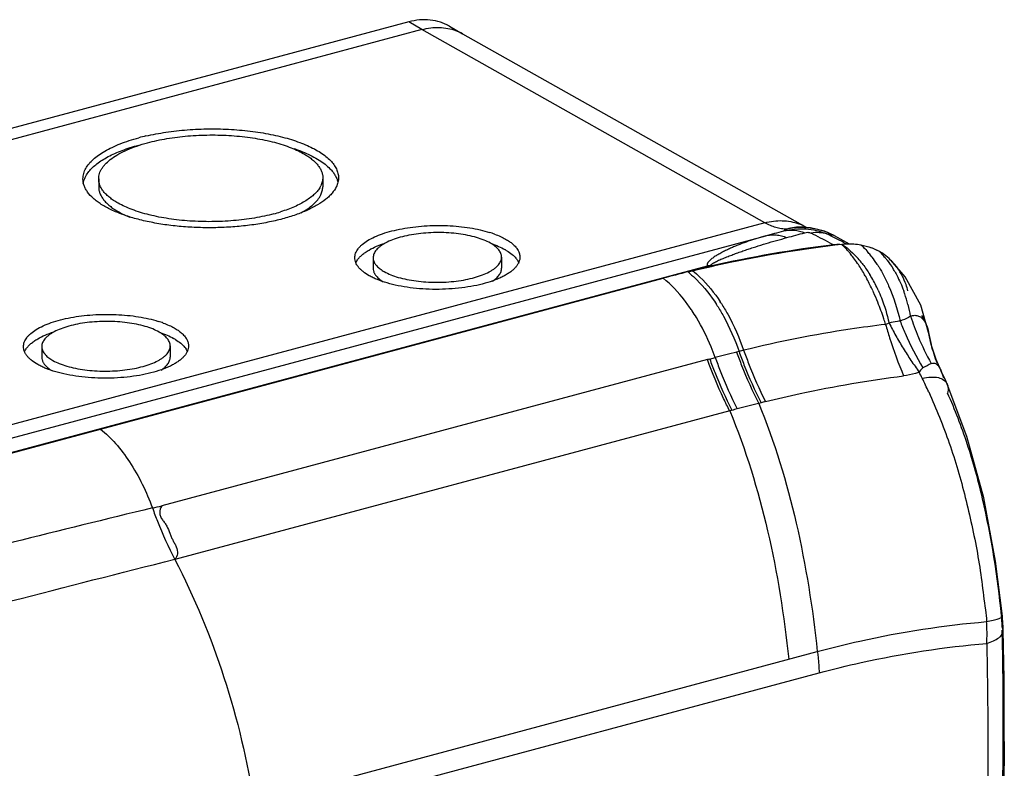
# Model space of a CAD drawing. Header units: millimetres. Extents: x -106 to 325, y 6 to 547.
# Tile 14 of 14: x 200 to 325, y 452 to 547. Entities that reach past the tile are written whole.
import ezdxf

# ---------------------------------------------------------------- set-up
doc = ezdxf.new("R2010")
doc.units = ezdxf.units.MM
doc.header["$LTSCALE"] = 30.734
doc.layers.get('0').update_dxf_attribs({"linetype": 'CONTINUOUS'})

msp = doc.modelspace()

# ---------------------------------------------------------------- linework, layer by layer
at = {"color": 7, "linetype": 'Continuous'}
for p, q in [((249.01, 546.63), (-97.35, 453.78)), ((250.69, 545.66), (249.01, 546.63)), ((254.22, 546.07), (255.86, 545.13)), ((250.69, 545.66), (-95.67, 452.82)), ((294.31, 521.09), (250.69, 545.66)), ((255.86, 545.13), (299.47, 520.56)), ((209.58, 526.68), (209.58, 525.68)), ((238.08, 526.81), (238.08, 525.68)), ((294.31, 521.09), (121.13, 474.66)), ((299.13, 520.55), (299.12, 520.55)), ((-43.12, 428.96), (294.42, 519.44)), ((302.63, 518.52), (303.08, 518.28)), ((303.12, 519.46), (305.04, 518.42)), ((304.31, 518.6), (304.68, 518.41)), ((244.49, 516.65), (244.49, 515.32)), ((260.83, 516.73), (260.83, 515.32)), ((-28.85, 430.94), (287.03, 515.62)), ((287.04, 515.48), (284.54, 514.81)), ((202.34, 505.35), (202.34, 504.02)), ((218.68, 505.43), (218.68, 504.02))]:
    msp.add_line(p, q, dxfattribs=at)
at = {"color": 6, "linetype": 'Continuous'}
for p, q in [((312.15, 514.23), (310.32, 516.36)), ((209.81, 494.85), (281.38, 514.03)), ((314.15, 510.61), (312.15, 514.23)), ((315.13, 507.16), (314.15, 510.61)), ((315.12, 507.18), (315.13, 507.14)), ((291.03, 504.73), (290.73, 504.66)), ((287, 503.7), (217.6, 485.09)), ((287.31, 503.77), (288.01, 503.96)), ((316.69, 502.37), (317.05, 501.37)), ((293.83, 498.21), (293.53, 498.13)), ((289.85, 497.17), (219.27, 478.29)), ((149.43, 478.67), (209.82, 494.85)), ((324.53, 471.07), (324.42, 471.17)), ((324.53, 471.07), (324.53, 471.07)), ((324.64, 469.28), (324.51, 469.71)), ((324.64, 469.28), (324.64, 469.28)), ((230.92, 447.78), (300.98, 466.57)), ((231.14, 445.1), (301.21, 463.87)), ((324.77, 455.16), (324.72, 446.82))]:
    msp.add_line(p, q, dxfattribs=at)
at = {"color": 7, "linetype": 'Continuous'}
msp.add_lwpolyline([(303.12, 519.46), (301.89, 520.01), (300.14, 520.45), (299.12, 520.55)], dxfattribs=at)
at = {"color": 6, "linetype": 'Continuous'}
for points in [[(316.69, 502.37), (316.1, 503.73), (315.48, 505.62), (315.12, 507.18)], [(317.51, 500.57), (317.33, 500.98), (316.76, 502.22), (316.69, 502.37)], [(324.53, 471.07), (323.67, 478.08), (322.15, 486.1), (320.01, 493.94), (317.51, 500.57)], [(324.64, 469.28), (324.63, 469.68), (324.56, 470.8), (324.53, 471.07)], [(324.77, 455.16), (324.74, 463.09), (324.64, 469.28)]]:
    msp.add_lwpolyline(points, dxfattribs=at)
at = {"color": 7, "linetype": 'Continuous'}
for centre, radius, start, end in [((252.87, 539.83), 6.07, 60.6166, 69.4689), ((221.75, 505.51), 27.33, 103.034, 104.9963), ((235.25, 527.05), 2.87, 330.9273, 333.9345), ((226.34, 542.84), 21.34, 284.9709, 287.3978), ((255.29, 506.98), 13.49, 69.8422, 72.6646), ((238.6, 726.58), 214.53, 285.0818, 285.7182), ((298.89, 514.26), 6.29, 87.859, 106.5628), ((298.94, 511.34), 9.14, 88.9103, 101.67), ((258.87, 663.64), 149.41, 284.8365, 285.7322), ((296.47, 515.24), 6.1, 60.6117, 69.4479), ((298.95, 511.6), 8.88, 76.6169, 88.953), ((-121.47, -297.16), 919.34, 62.52867, 62.69994), ((298.92, 511.44), 9.05, 75.8508, 76.6452), ((298.95, 511.52), 8.96, 63.6348, 75.9026), ((9.21, -57.66), 647.43, 62.88324, 63.09195), ((257.65, 511.26), 7.37, 59.9941, 60.7088), ((257.83, 511.57), 7.01, 58.3346, 59.9984), ((321.36, 366.02), 153.36, 96.8435, 102.8006), ((303.76, 512.69), 5.63, 91.865, 96.8376), ((303.75, 512.92), 5.4, 88.6967, 91.8677), ((287.22, 507.13), 8.49, 88.9248, 91.2746), ((283.09, 515.34), 3.95, 1.98, 3.9763), ((289.41, 506.62), 9.18, 102.8054, 105.0062), ((283.41, 515.53), 3.97, 0.3966, 1.1605), ((213.14, 495.68), 13.49, 69.8422, 72.6646), ((215.5, 499.96), 7.37, 59.9941, 60.7088), ((215.68, 500.27), 7.01, 58.3346, 59.9984)]:
    msp.add_arc(centre, radius, start, end, dxfattribs=at)
at = {"color": 6, "linetype": 'Continuous'}
for centre, radius, start, end in [((293.24, 507.45), 15.41, 39.0728, 40.5263), ((297.69, 508.96), 12.87, 41.2054, 41.7171), ((297.21, 508.55), 13.49, 38.6568, 41.1893), ((305.11, 510.87), 7.58, 60.1594, 63.013), ((305.33, 511.26), 7.13, 54.2233, 60.1124), ((292.11, 506.54), 16.85, 36.8968, 39.0625), ((290.36, 505.23), 19.04, 34.1802, 36.8751), ((296.22, 507.77), 13.27, 39.469, 43.2162), ((296.58, 508.04), 14.31, 37.3809, 38.669), ((295.72, 507.39), 15.39, 33.2005, 37.3632), ((305.23, 511.12), 7.3, 45.8199, 54.2016), ((305.09, 510.98), 7.5, 40.4215, 45.8238), ((323.33, 357.46), 162.1, 103.848, 104.9979), ((322.87, 359.31), 160.19, 103.6221, 103.8466), ((277.13, 505.47), 11.95, 50.2079, 51.7298), ((294.75, 506.74), 16.55, 33.0473, 33.2629), ((298.8, 507.93), 13.9, 30.7581, 31.6961), ((304.96, 510.87), 7.67, 35.8993, 40.4218), ((285.75, 502.36), 24.48, 28.5259, 28.7544), ((285.45, 502.19), 24.82, 28.243, 28.5257), ((282.77, 500.8), 27.83, 24.7734, 28.1655), ((293.3, 505.64), 16.89, 30.7727, 31.7095), ((292.41, 505.12), 17.92, 25.1018, 30.7478), ((280.68, 499.82), 30.14, 24.3855, 24.7964), ((278.49, 498.85), 32.54, 21.8838, 24.3512), ((291.32, 504.58), 19.13, 24.583, 25.1755), ((295.19, 506.22), 17.9, 18.9611, 20.2814), ((269.71, 498.55), 22.68, 32.7714, 33.3771), ((294.22, 505.9), 18.92, 14.6878, 18.9478), ((265.59, 497.04), 23.33, 33.3659, 33.9196), ((264.61, 496.41), 24.5, 31.0451, 33.3516), ((268.91, 498.25), 22.93, 32.4454, 32.857), ((292.64, 505.47), 20.56, 10.4971, 14.711), ((345.4, 519.71), 34.19, 197.873, 202.5272), ((309.11, 506.08), 6.11, 9.9719, 31.8982), ((344.49, 519.33), 33.2, 202.5185, 209.0797), ((335.14, 510.63), 20.31, 189.8896, 194.3011), ((329.3, 351.39), 158.05, 103.7921, 104.013), ((335.57, 510.74), 20.76, 194.31, 201.1825), ((341.61, 301.86), 209.08, 104.0837, 104.8545), ((324.26, 485.42), 19.83, 116.3306, 119.734), ((246.64, 468.3), 75.32, 24.5415, 26.0075), ((316.31, 500.04), 1.31, 18.7926, 23.6259), ((309.39, 425.62), 74.17, 105.0487, 105.2727), ((324.76, 368.52), 133.3, 104.7578, 105.0584), ((356.6, 247.7), 258.25, 104.137, 104.7607), ((331.82, 347.87), 155.07, 103.9655, 104.1832), ((1060.96, -2989.05), 3575.07, 103.66425, 104.24893), ((303.43, 469.1), 21.09, 4.3067, 5.3433), ((305.89, 469.26), 18.62, 1.3923, 4.3781)]:
    msp.add_arc(centre, radius, start, end, dxfattribs=at)
at = {"color": 7, "linetype": 'Continuous'}
for points, knots in [([(254.22, 546.07), (254.04, 546.18), (253.65, 546.37), (252.84, 546.68), (251.75, 546.91), (250.38, 546.92), (249.47, 546.75), (249.01, 546.63)], [0, 0, 0, 0, 0.119738, 0.240029, 0.484191, 0.736839, 1, 1, 1, 1]), ([(250.69, 545.66), (251.06, 545.76), (251.8, 545.9), (252.55, 545.94), (252.92, 545.93)], [0, 0, 0, 0, 0.50832, 1, 1, 1, 1]), ([(252.92, 545.93), (253.28, 545.91), (253.99, 545.84), (254.68, 545.65), (255, 545.52)], [0, 0, 0, 0, 0.505935, 1, 1, 1, 1]), ([(215.59, 532.13), (216.43, 532.32), (218.17, 532.65), (220.87, 532.95), (223.65, 533.06), (226.44, 532.99), (229.15, 532.74), (231.32, 532.38), (232.95, 532), (234.08, 531.68), (235.13, 531.32), (235.8, 531.06), (236.12, 530.91)], [0, 0, 0, 0, 0.124205, 0.255249, 0.389839, 0.524632, 0.656152, 0.78111, 0.840195, 0.896563, 0.94991, 1, 1, 1, 1]), ([(207.95, 528.01), (208.06, 528.22), (208.35, 528.62), (208.89, 529.18), (209.57, 529.72), (210.38, 530.23), (211.3, 530.71), (212.33, 531.15), (213.47, 531.56), (214.27, 531.79), (214.68, 531.9)], [0, 0, 0, 0, 0.088318, 0.186082, 0.294467, 0.414031, 0.544848, 0.686689, 0.838775, 1, 1, 1, 1]), ([(209.58, 526.68), (209.58, 526.79), (209.6, 527.02), (209.68, 527.36), (209.81, 527.69), (209.99, 528.02), (210.23, 528.35), (210.63, 528.78), (211.25, 529.31), (212.16, 529.88), (213.23, 530.41), (214.47, 530.88), (215.34, 531.14), (215.8, 531.27)], [0, 0, 0, 0, 0.040998, 0.082869, 0.126391, 0.172251, 0.220987, 0.273003, 0.387878, 0.518307, 0.664454, 0.825612, 1, 1, 1, 1]), ([(215.8, 531.27), (216.2, 531.37), (217.01, 531.57), (218.71, 531.89), (220.95, 532.17), (223.7, 532.29), (226.45, 532.21), (229.11, 531.93), (231.21, 531.52), (232.75, 531.1), (233.79, 530.74), (234.74, 530.35), (235.33, 530.06), (235.6, 529.9)], [0, 0, 0, 0, 0.060596, 0.123998, 0.256884, 0.394313, 0.531931, 0.665227, 0.789948, 0.847958, 0.902532, 0.953315, 1, 1, 1, 1]), ([(208.33, 527.61), (208.48, 527.79), (208.8, 528.13), (209.37, 528.62), (210.04, 529.08), (210.8, 529.52), (211.66, 529.93), (212.59, 530.31), (213.61, 530.66), (214.31, 530.87), (214.68, 530.96)], [0, 0, 0, 0, 0.093505, 0.195708, 0.307136, 0.427954, 0.558117, 0.697328, 0.844895, 1, 1, 1, 1]), ([(234.4, 530.54), (234.52, 530.5), (234.97, 530.34), (235.41, 530.17), (235.74, 530.03)], [0, 0, 0, 0, 0.257611, 1, 1, 1, 1]), ([(235.6, 529.9), (235.8, 529.79), (236.16, 529.57), (236.66, 529.21), (237.09, 528.84), (237.44, 528.45), (237.72, 528.05), (237.93, 527.64), (238.05, 527.23), (238.08, 526.95), (238.08, 526.81)], [0, 0, 0, 0, 0.15999, 0.308548, 0.445802, 0.572205, 0.688826, 0.7974, 0.900196, 1, 1, 1, 1]), ([(235.74, 530.03), (236.08, 529.88), (236.72, 529.59), (237.61, 529.09), (238.37, 528.56), (238.81, 528.17), (239, 527.97)], [0, 0, 0, 0, 0.284332, 0.545852, 0.784217, 1, 1, 1, 1]), ([(236.12, 530.91), (236.42, 530.78), (237, 530.5), (237.79, 530.04), (238.48, 529.55), (239.05, 529.04), (239.5, 528.51), (239.83, 527.96), (240.03, 527.39), (240.08, 527.01), (240.08, 526.82)], [0, 0, 0, 0, 0.166425, 0.319738, 0.459893, 0.587268, 0.702773, 0.808172, 0.906083, 1, 1, 1, 1]), ([(207.58, 526.67), (207.58, 526.79), (207.59, 527.01), (207.69, 527.47), (207.83, 527.8), (207.95, 528.01)], [0, 0, 0, 0, 0.240665, 0.485345, 1, 1, 1, 1]), ([(207.84, 526.83), (207.87, 526.89), (208.01, 527.17), (208.19, 527.43), (208.33, 527.61)], [0, 0, 0, 0, 0.239143, 1, 1, 1, 1]), ([(239, 527.97), (239.13, 527.84), (239.35, 527.58), (239.64, 527.17), (239.86, 526.75), (239.96, 526.47), (239.99, 526.32)], [0, 0, 0, 0, 0.274473, 0.530665, 0.771335, 1, 1, 1, 1]), ([(232.98, 521.59), (232.35, 521.42), (231.05, 521.13), (229.02, 520.79), (226.9, 520.57), (224.73, 520.45), (222.54, 520.46), (220.37, 520.57), (218.27, 520.79), (216.27, 521.13), (214.4, 521.56), (212.7, 522.09), (211.21, 522.7), (210.12, 523.28), (209.38, 523.79), (208.77, 524.29), (208.27, 524.82), (207.91, 525.39), (207.72, 525.81), (207.6, 526.24), (207.58, 526.53), (207.58, 526.67)], [0, 0, 0, 0, 0.070077, 0.144243, 0.22125, 0.29994, 0.379135, 0.45759, 0.534081, 0.607452, 0.676632, 0.740683, 0.798844, 0.850604, 0.874032, 0.895843, 0.934847, 0.95238, 0.968874, 0.984627, 1, 1, 1, 1]), ([(207.61, 526.09), (207.63, 526.21), (207.69, 526.47), (207.79, 526.71), (207.84, 526.83)], [0, 0, 0, 0, 0.491143, 1, 1, 1, 1]), ([(212.05, 523.59), (211.86, 523.7), (211.49, 523.92), (210.99, 524.28), (210.56, 524.66), (210.21, 525.04), (209.93, 525.44), (209.73, 525.85), (209.6, 526.26), (209.58, 526.54), (209.58, 526.68)], [0, 0, 0, 0, 0.15999, 0.308547, 0.445802, 0.572205, 0.688825, 0.797399, 0.900195, 1, 1, 1, 1]), ([(238.08, 526.81), (238.08, 526.64), (238.03, 526.28), (237.91, 525.95), (237.83, 525.78)], [0, 0, 0, 0, 0.488128, 1, 1, 1, 1]), ([(240.08, 526.82), (240.08, 526.63), (240.03, 526.23), (239.89, 525.85), (239.8, 525.67)], [0, 0, 0, 0, 0.488493, 1, 1, 1, 1]), ([(209.58, 525.68), (209.58, 525.54), (209.6, 525.25), (209.73, 524.83), (209.93, 524.42), (210.21, 524.01), (210.56, 523.61), (210.99, 523.23), (211.49, 522.86), (211.86, 522.63), (212.05, 522.52)], [0, 0, 0, 0, 0.100346, 0.203662, 0.312638, 0.42947, 0.555848, 0.692818, 0.840825, 1, 1, 1, 1]), ([(237.76, 525.65), (237.67, 525.49), (237.45, 525.17), (237.04, 524.72), (236.53, 524.29), (235.93, 523.88), (235.24, 523.49), (234.47, 523.12), (233.62, 522.78), (233.03, 522.58), (232.72, 522.48)], [0, 0, 0, 0, 0.090762, 0.190185, 0.299353, 0.418874, 0.54893, 0.689455, 0.840084, 1, 1, 1, 1]), ([(237.83, 524.64), (237.91, 524.8), (238.03, 525.14), (238.08, 525.5), (238.08, 525.68)], [0, 0, 0, 0, 0.511215, 1, 1, 1, 1]), ([(239.8, 525.67), (239.66, 525.38), (239.37, 524.96), (238.9, 524.45), (238.62, 524.21), (238.47, 524.08)], [0, 0, 0, 0, 0.464281, 0.722456, 1, 1, 1, 1]), ([(231.85, 522.23), (231.46, 522.12), (230.64, 521.93), (228.94, 521.6), (226.7, 521.33), (223.95, 521.2), (221.2, 521.28), (218.54, 521.57), (216.45, 521.97), (214.91, 522.4), (213.86, 522.75), (212.91, 523.14), (212.32, 523.44), (212.05, 523.59)], [0, 0, 0, 0, 0.060595, 0.123998, 0.256883, 0.394312, 0.53193, 0.665226, 0.789948, 0.847958, 0.902532, 0.953315, 1, 1, 1, 1]), ([(238.47, 524.08), (238.14, 523.82), (237.38, 523.31), (236.1, 522.66), (234.61, 522.07), (233.54, 521.74), (232.98, 521.59)], [0, 0, 0, 0, 0.209371, 0.446861, 0.711472, 1, 1, 1, 1]), ([(235.3, 522.35), (235.6, 522.51), (236.15, 522.84), (236.88, 523.4), (237.44, 523.99), (237.72, 524.42), (237.83, 524.64)], [0, 0, 0, 0, 0.294559, 0.557925, 0.791735, 1, 1, 1, 1]), ([(212.05, 522.52), (212.28, 522.39), (212.77, 522.13), (213.28, 521.91), (213.55, 521.8)], [0, 0, 0, 0, 0.481964, 1, 1, 1, 1]), ([(294.3, 521.09), (294.67, 521.19), (295.41, 521.34), (296.52, 521.39), (297.6, 521.27), (298.29, 521.08), (298.61, 520.96)], [0, 0, 0, 0, 0.261264, 0.514262, 0.75978, 1, 1, 1, 1]), ([(297.09, 520.29), (296.87, 520.29), (296.4, 520.32), (295.7, 520.48), (295, 520.73), (294.54, 520.96), (294.31, 521.09)], [0, 0, 0, 0, 0.232185, 0.474485, 0.729723, 1, 1, 1, 1]), ([(242.16, 516.64), (242.16, 516.74), (242.18, 516.93), (242.29, 517.33), (242.51, 517.71), (242.81, 518.06), (243.2, 518.43), (243.81, 518.86), (244.69, 519.32), (245.73, 519.73), (246.9, 520.07), (248.19, 520.36), (249.56, 520.57), (250.99, 520.7), (252.46, 520.76), (253.93, 520.74), (255.38, 520.64), (256.77, 520.46), (258.08, 520.21), (258.91, 519.99), (259.31, 519.86)], [0, 0, 0, 0, 0.015339, 0.031113, 0.065327, 0.084416, 0.105036, 0.151204, 0.20419, 0.263708, 0.329152, 0.399619, 0.474059, 0.551261, 0.629952, 0.708806, 0.786493, 0.861713, 0.933233, 1, 1, 1, 1]), ([(259.41, 518.5), (259.15, 518.65), (258.57, 518.92), (257.61, 519.24), (256.52, 519.51), (255.34, 519.7), (254.1, 519.82), (252.81, 519.86), (251.53, 519.83), (250.27, 519.71), (249.07, 519.53), (247.96, 519.27), (246.97, 518.95), (246.23, 518.62), (245.73, 518.34), (245.41, 518.12), (245.13, 517.89), (244.9, 517.65), (244.72, 517.41), (244.59, 517.16), (244.51, 516.91), (244.49, 516.74), (244.49, 516.65)], [0, 0, 0, 0, 0.05522, 0.117785, 0.1866, 0.260393, 0.337743, 0.417016, 0.496515, 0.574539, 0.649439, 0.719699, 0.783971, 0.841234, 0.867027, 0.890886, 0.912836, 0.932954, 0.95141, 0.968474, 0.984515, 1, 1, 1, 1]), ([(296.71, 520.07), (297.17, 520.18), (298.1, 520.33), (299.51, 520.35), (300.89, 520.14), (301.78, 519.85), (302.21, 519.67)], [0, 0, 0, 0, 0.251025, 0.502118, 0.752404, 1, 1, 1, 1]), ([(297.09, 520.29), (297.08, 520.27), (297.04, 520.23), (296.96, 520.17), (296.84, 520.12), (296.76, 520.09), (296.71, 520.07)], [0, 0, 0, 0, 0.169946, 0.387916, 0.66317, 1, 1, 1, 1]), ([(296.71, 520.07), (297.14, 520.16), (298.06, 520.2), (298.95, 519.99), (299.38, 519.82)], [0, 0, 0, 0, 0.488483, 1, 1, 1, 1]), ([(299.38, 519.82), (299.51, 519.86), (299.78, 519.91), (300.06, 519.85), (300.19, 519.78)], [0, 0, 0, 0, 0.470042, 1, 1, 1, 1]), ([(302.21, 519.67), (301.89, 519.76), (301.21, 519.87), (300.53, 519.84), (300.19, 519.78)], [0, 0, 0, 0, 0.490648, 1, 1, 1, 1]), ([(243.97, 517.63), (244.27, 517.81), (244.94, 518.14), (245.65, 518.4), (246.02, 518.52)], [0, 0, 0, 0, 0.471714, 1, 1, 1, 1]), ([(259.94, 519.65), (260.19, 519.56), (260.67, 519.36), (261.12, 519.13), (261.34, 519.01)], [0, 0, 0, 0, 0.522016, 1, 1, 1, 1]), ([(261.34, 519.01), (261.5, 518.92), (261.81, 518.73), (262.1, 518.52), (262.23, 518.4)], [0, 0, 0, 0, 0.521678, 1, 1, 1, 1]), ([(294.42, 519.44), (294.04, 519.33), (293.3, 519.12), (292.21, 518.75), (291.31, 518.42), (290.6, 518.13), (290.08, 517.91), (289.57, 517.67), (289.06, 517.43), (288.66, 517.21), (288.34, 517.03), (288.11, 516.9), (287.89, 516.76), (287.68, 516.61), (287.48, 516.46), (287.3, 516.31), (287.17, 516.18), (287.08, 516.06), (287.03, 515.98), (286.99, 515.89), (286.97, 515.8), (286.98, 515.7), (287.01, 515.64), (287.03, 515.62)], [0, 0, 0, 0, 0.134274, 0.26813, 0.401388, 0.467675, 0.533622, 0.599097, 0.663904, 0.72774, 0.759154, 0.79012, 0.820522, 0.850204, 0.878952, 0.906462, 0.932315, 0.944473, 0.956042, 0.967019, 0.977566, 0.98819, 1, 1, 1, 1]), ([(287.38, 515.62), (287.38, 515.64), (287.4, 515.68), (287.43, 515.73), (287.48, 515.78), (287.56, 515.84), (287.7, 515.94), (287.9, 516.06), (288.17, 516.19), (288.44, 516.32), (288.73, 516.45), (289.03, 516.57), (289.43, 516.74), (289.95, 516.94), (290.57, 517.17), (291.21, 517.4), (291.85, 517.62), (292.5, 517.84), (293.37, 518.12), (294.47, 518.46), (295.79, 518.85), (296.68, 519.09), (297.13, 519.21)], [0, 0, 0, 0, 0.007511, 0.012027, 0.017009, 0.028004, 0.040092, 0.066412, 0.094716, 0.124138, 0.154334, 0.185106, 0.216309, 0.279605, 0.343759, 0.408455, 0.473535, 0.538889, 0.604448, 0.735976, 0.867866, 1, 1, 1, 1]), ([(294.42, 519.44), (294.63, 519.49), (295.08, 519.56), (295.76, 519.56), (296.45, 519.44), (296.91, 519.3), (297.13, 519.21)], [0, 0, 0, 0, 0.240719, 0.486962, 0.739848, 1, 1, 1, 1]), ([(302.21, 519.67), (302.36, 519.66), (302.56, 519.63), (302.8, 519.58), (302.89, 519.56), (302.93, 519.55)], [0, 0, 0, 0, 0.612884, 0.83587, 1, 1, 1, 1]), ([(302.99, 519.52), (302.99, 519.53), (302.96, 519.54), (302.94, 519.54), (302.93, 519.55)], [0, 0, 0, 0, 0.288238, 1, 1, 1, 1]), ([(303.12, 519.46), (303.1, 519.47), (303.06, 519.49), (303.02, 519.51), (302.99, 519.52)], [0, 0, 0, 0, 0.296605, 1, 1, 1, 1]), ([(242.5, 516.37), (242.58, 516.49), (242.77, 516.72), (243.1, 517.04), (243.51, 517.35), (243.81, 517.54), (243.97, 517.63)], [0, 0, 0, 0, 0.217645, 0.4558, 0.716266, 1, 1, 1, 1]), ([(260.83, 516.73), (260.83, 516.8), (260.81, 516.96), (260.72, 517.29), (260.52, 517.6), (260.26, 517.89), (259.92, 518.19), (259.62, 518.38), (259.41, 518.5)], [0, 0, 0, 0, 0.09988, 0.202777, 0.427654, 0.554305, 0.691702, 1, 1, 1, 1]), ([(259.51, 518.45), (259.82, 518.34), (260.42, 518.12), (260.99, 517.84), (261.26, 517.69)], [0, 0, 0, 0, 0.524781, 1, 1, 1, 1]), ([(261.51, 517.54), (261.74, 517.4), (262.15, 517.11), (262.51, 516.76), (262.65, 516.58)], [0, 0, 0, 0, 0.533153, 1, 1, 1, 1]), ([(262.23, 518.4), (262.37, 518.28), (262.63, 518.03), (262.93, 517.61), (263.12, 517.18), (263.16, 516.88), (263.16, 516.74)], [0, 0, 0, 0, 0.28897, 0.546421, 0.779778, 1, 1, 1, 1]), ([(243.98, 514.36), (243.71, 514.52), (243.33, 514.76), (242.89, 515.15), (242.63, 515.43), (242.42, 515.73), (242.27, 516.03), (242.18, 516.33), (242.16, 516.54), (242.16, 516.64)], [0, 0, 0, 0, 0.308273, 0.445576, 0.57207, 0.688752, 0.797361, 0.900182, 1, 1, 1, 1]), ([(242.33, 516.06), (242.34, 516.08), (242.39, 516.19), (242.45, 516.29), (242.5, 516.37)], [0, 0, 0, 0, 0.243582, 1, 1, 1, 1]), ([(263.16, 516.74), (263.16, 516.63), (263.14, 516.41), (263.03, 516.08), (262.87, 515.76), (262.63, 515.45), (262.34, 515.15), (261.98, 514.85), (261.57, 514.57), (261.1, 514.3), (260.58, 514.05), (259.79, 513.72), (258.7, 513.37), (257.27, 513.04), (255.73, 512.8), (254.12, 512.66), (252.46, 512.61), (250.81, 512.66), (249.21, 512.82), (247.69, 513.07), (246.3, 513.41), (245.24, 513.77), (244.49, 514.09), (244.14, 514.27), (243.98, 514.36)], [0, 0, 0, 0, 0.015485, 0.031523, 0.048583, 0.067041, 0.08716, 0.1091, 0.132954, 0.158754, 0.186467, 0.216029, 0.280304, 0.350549, 0.425449, 0.503464, 0.582959, 0.66223, 0.739585, 0.813385, 0.882184, 0.944738, 0.973341, 1, 1, 1, 1]), ([(244.49, 516.65), (244.49, 516.58), (244.5, 516.42), (244.59, 516.12), (244.71, 515.9), (244.81, 515.77)], [0, 0, 0, 0, 0.235066, 0.476506, 1, 1, 1, 1]), ([(245.91, 514.88), (246.17, 514.73), (246.75, 514.46), (247.71, 514.13), (248.8, 513.87), (249.98, 513.68), (251.22, 513.56), (252.51, 513.51), (253.79, 513.55), (255.05, 513.66), (256.25, 513.85), (257.36, 514.11), (258.35, 514.43), (259.09, 514.75), (259.59, 515.04), (259.91, 515.26), (260.19, 515.49), (260.42, 515.72), (260.6, 515.97), (260.73, 516.22), (260.81, 516.47), (260.83, 516.64), (260.83, 516.73)], [0, 0, 0, 0, 0.05522, 0.117785, 0.1866, 0.260393, 0.337743, 0.417016, 0.496515, 0.574539, 0.649439, 0.719699, 0.783971, 0.841234, 0.867027, 0.890886, 0.912836, 0.932954, 0.95141, 0.968474, 0.984515, 1, 1, 1, 1]), ([(262.65, 516.58), (262.69, 516.53), (262.84, 516.34), (262.96, 516.13), (263.03, 515.97)], [0, 0, 0, 0, 0.264601, 1, 1, 1, 1]), ([(244.49, 515.32), (244.49, 515.2), (244.52, 514.96), (244.62, 514.73), (244.68, 514.63)], [0, 0, 0, 0, 0.485225, 1, 1, 1, 1]), ([(244.81, 515.77), (244.83, 515.76), (244.87, 515.7), (244.91, 515.65), (244.95, 515.61)], [0, 0, 0, 0, 0.244539, 1, 1, 1, 1]), ([(244.95, 515.61), (245.08, 515.47), (245.38, 515.2), (245.72, 514.98), (245.91, 514.88)], [0, 0, 0, 0, 0.46638, 1, 1, 1, 1]), ([(259.66, 513.66), (259.84, 513.78), (260.16, 514.02), (260.54, 514.43), (260.74, 514.8), (260.82, 515.1), (260.83, 515.24), (260.83, 515.32)], [0, 0, 0, 0, 0.301382, 0.562337, 0.790377, 0.896465, 1, 1, 1, 1]), ([(244.68, 514.63), (244.69, 514.61), (244.73, 514.54), (244.77, 514.48), (244.81, 514.43)], [0, 0, 0, 0, 0.244284, 1, 1, 1, 1]), ([(244.81, 514.43), (244.92, 514.27), (245.22, 513.97), (245.56, 513.72), (245.75, 513.6)], [0, 0, 0, 0, 0.4631, 1, 1, 1, 1]), ([(200.01, 505.34), (200.01, 505.44), (200.03, 505.63), (200.14, 506.03), (200.36, 506.41), (200.66, 506.76), (201.05, 507.13), (201.66, 507.56), (202.55, 508.02), (203.58, 508.43), (204.75, 508.78), (206.04, 509.06), (207.41, 509.27), (208.84, 509.41), (210.31, 509.46), (211.78, 509.44), (213.23, 509.34), (214.62, 509.16), (215.93, 508.91), (216.77, 508.69), (217.16, 508.56)], [0, 0, 0, 0, 0.015339, 0.031113, 0.065327, 0.084416, 0.105036, 0.151204, 0.20419, 0.263708, 0.329152, 0.399619, 0.474059, 0.551261, 0.629952, 0.708806, 0.786493, 0.861713, 0.933233, 1, 1, 1, 1]), ([(217.26, 507.2), (217, 507.35), (216.42, 507.62), (215.46, 507.94), (214.37, 508.21), (213.19, 508.4), (211.95, 508.52), (210.66, 508.56), (209.38, 508.53), (208.12, 508.42), (206.92, 508.23), (205.81, 507.97), (204.82, 507.65), (204.08, 507.33), (203.58, 507.04), (203.26, 506.82), (202.98, 506.59), (202.75, 506.35), (202.57, 506.11), (202.44, 505.86), (202.36, 505.61), (202.34, 505.44), (202.34, 505.35)], [0, 0, 0, 0, 0.05522, 0.117785, 0.1866, 0.260393, 0.337743, 0.417016, 0.496515, 0.574539, 0.649439, 0.719699, 0.783971, 0.841234, 0.867027, 0.890886, 0.912836, 0.932954, 0.95141, 0.968474, 0.984515, 1, 1, 1, 1]), ([(217.79, 508.35), (218.04, 508.26), (218.52, 508.06), (218.98, 507.84), (219.19, 507.72)], [0, 0, 0, 0, 0.522016, 1, 1, 1, 1]), ([(219.19, 507.72), (219.35, 507.62), (219.66, 507.44), (219.95, 507.22), (220.08, 507.11)], [0, 0, 0, 0, 0.521678, 1, 1, 1, 1]), ([(200.36, 505.07), (200.43, 505.19), (200.62, 505.42), (200.96, 505.74), (201.36, 506.05), (201.66, 506.24), (201.82, 506.34)], [0, 0, 0, 0, 0.217645, 0.4558, 0.716266, 1, 1, 1, 1]), ([(201.82, 506.34), (202.12, 506.51), (202.8, 506.84), (203.5, 507.1), (203.87, 507.22)], [0, 0, 0, 0, 0.471714, 1, 1, 1, 1]), ([(218.68, 505.43), (218.68, 505.51), (218.66, 505.67), (218.57, 505.99), (218.38, 506.3), (218.11, 506.59), (217.77, 506.89), (217.48, 507.08), (217.26, 507.2)], [0, 0, 0, 0, 0.09988, 0.202777, 0.427654, 0.554305, 0.691702, 1, 1, 1, 1]), ([(217.36, 507.15), (217.68, 507.04), (218.27, 506.82), (218.84, 506.54), (219.11, 506.39)], [0, 0, 0, 0, 0.524781, 1, 1, 1, 1]), ([(219.36, 506.24), (219.59, 506.1), (220, 505.81), (220.36, 505.47), (220.51, 505.29)], [0, 0, 0, 0, 0.533153, 1, 1, 1, 1]), ([(220.08, 507.11), (220.22, 506.98), (220.48, 506.73), (220.78, 506.31), (220.97, 505.88), (221.01, 505.58), (221.01, 505.44)], [0, 0, 0, 0, 0.28897, 0.546421, 0.779778, 1, 1, 1, 1]), ([(201.83, 503.06), (201.56, 503.22), (201.18, 503.47), (200.74, 503.85), (200.48, 504.14), (200.27, 504.43), (200.12, 504.73), (200.03, 505.03), (200.01, 505.24), (200.01, 505.34)], [0, 0, 0, 0, 0.308273, 0.445576, 0.57207, 0.688752, 0.797361, 0.900182, 1, 1, 1, 1]), ([(200.18, 504.76), (200.19, 504.78), (200.24, 504.89), (200.31, 504.99), (200.36, 505.07)], [0, 0, 0, 0, 0.243582, 1, 1, 1, 1]), ([(221.01, 505.44), (221.01, 505.33), (220.99, 505.11), (220.88, 504.78), (220.72, 504.46), (220.48, 504.15), (220.19, 503.85), (219.83, 503.55), (219.42, 503.27), (218.95, 503), (218.43, 502.75), (217.64, 502.43), (216.55, 502.07), (215.12, 501.74), (213.58, 501.5), (211.97, 501.36), (210.31, 501.31), (208.67, 501.37), (207.06, 501.52), (205.55, 501.77), (204.15, 502.11), (203.09, 502.47), (202.34, 502.8), (202, 502.97), (201.83, 503.06)], [0, 0, 0, 0, 0.015485, 0.031523, 0.048583, 0.067041, 0.08716, 0.1091, 0.132954, 0.158754, 0.186467, 0.216029, 0.280304, 0.350549, 0.425449, 0.503464, 0.582959, 0.66223, 0.739585, 0.813385, 0.882184, 0.944738, 0.973341, 1, 1, 1, 1]), ([(202.34, 505.35), (202.34, 505.28), (202.35, 505.13), (202.44, 504.82), (202.57, 504.6), (202.67, 504.47)], [0, 0, 0, 0, 0.235066, 0.476506, 1, 1, 1, 1]), ([(203.76, 503.58), (204.02, 503.43), (204.6, 503.16), (205.56, 502.84), (206.65, 502.57), (207.83, 502.38), (209.07, 502.26), (210.36, 502.22), (211.64, 502.25), (212.9, 502.37), (214.1, 502.55), (215.21, 502.81), (216.2, 503.13), (216.94, 503.45), (217.44, 503.74), (217.76, 503.96), (218.04, 504.19), (218.27, 504.43), (218.45, 504.67), (218.58, 504.92), (218.66, 505.17), (218.68, 505.34), (218.68, 505.43)], [0, 0, 0, 0, 0.05522, 0.117785, 0.1866, 0.260393, 0.337743, 0.417016, 0.496515, 0.574539, 0.649439, 0.719699, 0.783971, 0.841234, 0.867027, 0.890886, 0.912836, 0.932954, 0.95141, 0.968474, 0.984515, 1, 1, 1, 1]), ([(220.51, 505.29), (220.55, 505.24), (220.69, 505.05), (220.81, 504.83), (220.88, 504.67)], [0, 0, 0, 0, 0.264601, 1, 1, 1, 1]), ([(202.34, 504.02), (202.34, 503.9), (202.38, 503.66), (202.47, 503.44), (202.53, 503.33)], [0, 0, 0, 0, 0.485225, 1, 1, 1, 1]), ([(202.67, 504.47), (202.68, 504.46), (202.72, 504.4), (202.77, 504.35), (202.8, 504.31)], [0, 0, 0, 0, 0.244539, 1, 1, 1, 1]), ([(202.8, 504.31), (202.93, 504.17), (203.23, 503.9), (203.57, 503.69), (203.76, 503.58)], [0, 0, 0, 0, 0.46638, 1, 1, 1, 1]), ([(217.52, 502.36), (217.69, 502.48), (218.01, 502.72), (218.39, 503.13), (218.59, 503.5), (218.67, 503.8), (218.68, 503.95), (218.68, 504.02)], [0, 0, 0, 0, 0.301382, 0.562337, 0.790377, 0.896465, 1, 1, 1, 1]), ([(202.53, 503.33), (202.54, 503.31), (202.58, 503.24), (202.62, 503.18), (202.66, 503.13)], [0, 0, 0, 0, 0.244284, 1, 1, 1, 1]), ([(202.66, 503.13), (202.77, 502.97), (203.07, 502.67), (203.41, 502.42), (203.61, 502.3)], [0, 0, 0, 0, 0.4631, 1, 1, 1, 1])]:
    msp.add_open_spline(points, degree=3, knots=knots, dxfattribs=at)
at = {"color": 6, "linetype": 'Continuous'}
for points, knots in [([(285.14, 514.99), (286.72, 515.38), (292.98, 516.8), (299.33, 517.83), (304.09, 518.38)], [0, 0, 0, 0, 0.253029, 1, 1, 1, 1]), ([(304.09, 518.38), (304.3, 518.4), (305.12, 518.46), (305.94, 518.4), (306.54, 518.29)], [0, 0, 0, 0, 0.255891, 1, 1, 1, 1]), ([(304.95, 517.46), (304.88, 517.54), (304.6, 517.86), (304.31, 518.16), (304.09, 518.38)], [0, 0, 0, 0, 0.258746, 1, 1, 1, 1]), ([(306.54, 518.29), (306.61, 518.23), (306.86, 517.99), (307.11, 517.73), (307.29, 517.53)], [0, 0, 0, 0, 0.245382, 1, 1, 1, 1]), ([(308.88, 517.44), (308.95, 517.38), (309.19, 517.13), (309.43, 516.87), (309.6, 516.66)], [0, 0, 0, 0, 0.245569, 1, 1, 1, 1]), ([(306.46, 516.2), (306.57, 516.07), (307, 515.53), (307.39, 514.96), (307.66, 514.52)], [0, 0, 0, 0, 0.24552, 1, 1, 1, 1]), ([(309.6, 516.66), (309.69, 516.55), (310.06, 516.1), (310.39, 515.61), (310.63, 515.23)], [0, 0, 0, 0, 0.243469, 1, 1, 1, 1]), ([(285.14, 514.99), (285.46, 514.74), (286.79, 513.57), (287.9, 512.17), (288.65, 511.03)], [0, 0, 0, 0, 0.229919, 1, 1, 1, 1]), ([(307.21, 514.13), (307.12, 514.29), (306.78, 514.9), (306.4, 515.5), (306.11, 515.93)], [0, 0, 0, 0, 0.257888, 1, 1, 1, 1]), ([(308.63, 515.76), (308.7, 515.66), (308.98, 515.22), (309.23, 514.76), (309.42, 514.42)], [0, 0, 0, 0, 0.245316, 1, 1, 1, 1]), ([(310.74, 515.04), (310.86, 514.84), (311.33, 514), (311.73, 513.11), (311.98, 512.43)], [0, 0, 0, 0, 0.241762, 1, 1, 1, 1]), ([(312.51, 512.43), (312.44, 512.7), (312.14, 513.74), (311.64, 514.72), (311.17, 515.37)], [0, 0, 0, 0, 0.256827, 1, 1, 1, 1]), ([(284.95, 510.06), (284.68, 510.46), (283.64, 511.91), (282.4, 513.23), (281.38, 514.03)], [0, 0, 0, 0, 0.270302, 1, 1, 1, 1]), ([(284.78, 514.65), (285.08, 514.39), (286.37, 513.21), (287.45, 511.81), (288.17, 510.69)], [0, 0, 0, 0, 0.230863, 1, 1, 1, 1]), ([(309.42, 514.42), (309.65, 513.98), (310.55, 512.12), (311.18, 510.13), (311.52, 508.6)], [0, 0, 0, 0, 0.238062, 1, 1, 1, 1]), ([(308.72, 512.54), (308.86, 512.22), (309.44, 510.86), (309.87, 509.44), (310.11, 508.35)], [0, 0, 0, 0, 0.244074, 1, 1, 1, 1]), ([(288.26, 510.55), (288.54, 510.12), (289.63, 508.26), (290.49, 506.28), (291.03, 504.73)], [0, 0, 0, 0, 0.239386, 1, 1, 1, 1]), ([(288.78, 510.83), (289.06, 510.39), (290.19, 508.5), (291.07, 506.46), (291.62, 504.88)], [0, 0, 0, 0, 0.238876, 1, 1, 1, 1]), ([(309.68, 508.18), (309.61, 508.42), (309.3, 509.36), (308.96, 510.29), (308.69, 510.98)], [0, 0, 0, 0, 0.253609, 1, 1, 1, 1]), ([(288.01, 503.96), (287.84, 504.41), (287.16, 506.16), (286.32, 507.85), (285.6, 509.04)], [0, 0, 0, 0, 0.257183, 1, 1, 1, 1]), ([(311.52, 508.6), (311.4, 508.58), (310.93, 508.53), (310.45, 508.45), (310.11, 508.35)], [0, 0, 0, 0, 0.244955, 1, 1, 1, 1]), ([(312.85, 509.22), (312.77, 509.16), (312.35, 508.91), (311.88, 508.72), (311.52, 508.6)], [0, 0, 0, 0, 0.213773, 1, 1, 1, 1]), ([(311.52, 508.6), (311.72, 508.08), (312.57, 506.03), (313.58, 504.06), (314.43, 502.64)], [0, 0, 0, 0, 0.252849, 1, 1, 1, 1]), ([(312.85, 509.22), (313.02, 509.28), (313.37, 509.36), (313.72, 509.3), (313.87, 509.24)], [0, 0, 0, 0, 0.519898, 1, 1, 1, 1]), ([(313.87, 509.24), (314.03, 509.18), (314.43, 508.91), (314.89, 508.19), (315.06, 507.54), (315.12, 507.18)], [0, 0, 0, 0, 0.203073, 0.558451, 1, 1, 1, 1]), ([(309.69, 508.18), (308.18, 507.99), (302.11, 507.17), (296.09, 505.98), (291.63, 504.88)], [0, 0, 0, 0, 0.248464, 1, 1, 1, 1]), ([(310.11, 508.35), (310.05, 508.31), (309.92, 508.22), (309.76, 508.19), (309.68, 508.18)], [0, 0, 0, 0, 0.487005, 1, 1, 1, 1]), ([(309.68, 508.18), (309.84, 507.61), (310.49, 505.39), (311.29, 503.21), (311.97, 501.63)], [0, 0, 0, 0, 0.255056, 1, 1, 1, 1]), ([(310.11, 508.35), (310.39, 507.81), (310.96, 506.72), (311.9, 505.13), (312.89, 503.59), (313.59, 502.59), (313.94, 502.1)], [0, 0, 0, 0, 0.251765, 0.502663, 0.752299, 1, 1, 1, 1]), ([(291.03, 504.73), (291.23, 504.17), (292.06, 501.95), (293.03, 499.78), (293.83, 498.21)], [0, 0, 0, 0, 0.254341, 1, 1, 1, 1]), ([(291.62, 504.88), (291.82, 504.31), (292.65, 502.09), (293.6, 499.92), (294.4, 498.35)], [0, 0, 0, 0, 0.254154, 1, 1, 1, 1]), ([(289.85, 497.17), (289.58, 497.69), (288.53, 499.82), (287.61, 502.01), (287, 503.7)], [0, 0, 0, 0, 0.245066, 1, 1, 1, 1]), ([(287.31, 503.77), (287.51, 503.2), (288.35, 500.99), (289.32, 498.82), (290.13, 497.25)], [0, 0, 0, 0, 0.25411, 1, 1, 1, 1]), ([(288.01, 503.96), (288.21, 503.39), (289.04, 501.17), (290, 499), (290.8, 497.43)], [0, 0, 0, 0, 0.254355, 1, 1, 1, 1]), ([(290.73, 504.66), (290.93, 504.09), (291.76, 501.87), (292.73, 499.7), (293.53, 498.13)], [0, 0, 0, 0, 0.254341, 1, 1, 1, 1]), ([(314.43, 502.64), (314.38, 502.61), (314.18, 502.47), (314.04, 502.26), (313.94, 502.1)], [0, 0, 0, 0, 0.239244, 1, 1, 1, 1]), ([(315.47, 503.19), (315.57, 503.24), (315.79, 503.3), (316.15, 503.15), (316.45, 502.82), (316.61, 502.54), (316.69, 502.37)], [0, 0, 0, 0, 0.201227, 0.405132, 0.662704, 1, 1, 1, 1]), ([(294.4, 498.35), (295.87, 498.71), (301.67, 500.06), (307.55, 501.07), (311.97, 501.63)], [0, 0, 0, 0, 0.253179, 1, 1, 1, 1]), ([(313.94, 502.1), (313.79, 502.04), (313.15, 501.83), (312.48, 501.69), (311.97, 501.63)], [0, 0, 0, 0, 0.243923, 1, 1, 1, 1]), ([(314.33, 501.33), (314.7, 501.41), (315.39, 501.51), (316.35, 501.46), (317.1, 501.16), (317.42, 500.77), (317.51, 500.57)], [0, 0, 0, 0, 0.32519, 0.593087, 0.8092, 1, 1, 1, 1]), ([(317.55, 500.47), (317.58, 500.39), (317.66, 500.05), (317.62, 499.68), (317.56, 499.42)], [0, 0, 0, 0, 0.229176, 1, 1, 1, 1]), ([(315.16, 499.59), (316.13, 497.46), (317.44, 494.17), (318.89, 489.66), (319.83, 486.18), (320.65, 482.65), (321.37, 479.09), (321.93, 475.5), (322.2, 473.09), (322.37, 471.89)], [0, 0, 0, 0, 0.244606, 0.368938, 0.494295, 0.620432, 0.747058, 0.873698, 1, 1, 1, 1]), ([(324.42, 471.17), (323.92, 476.16), (322.78, 483.53), (320.2, 492.91), (318.51, 497.33), (317.56, 499.42)], [0, 0, 0, 0, 0.514791, 0.763842, 1, 1, 1, 1]), ([(293.53, 498.13), (295.57, 493.22), (298.71, 482.78), (300.41, 472.06), (300.98, 466.57)], [0, 0, 0, 0, 0.490962, 1, 1, 1, 1]), ([(289.85, 497.17), (291.9, 492.26), (295.06, 481.82), (296.78, 471.09), (297.36, 465.6)], [0, 0, 0, 0, 0.490966, 1, 1, 1, 1]), ([(209.81, 494.85), (210.5, 494.31), (211.84, 493.01), (214.27, 489.77), (215.66, 486.88), (216.41, 484.83)], [0, 0, 0, 0, 0.216743, 0.459035, 1, 1, 1, 1]), ([(216.42, 484.83), (216.62, 484.26), (217.46, 482.04), (218.44, 479.87), (219.28, 478.3)], [0, 0, 0, 0, 0.254218, 1, 1, 1, 1]), ([(217.6, 485.09), (217.45, 484.84), (217.28, 484.38), (217.41, 483.76), (217.67, 483.33), (217.98, 482.95), (218.34, 482.4), (218.56, 481.78), (218.79, 481.18), (219, 480.74), (219.23, 480.32), (219.52, 479.78), (219.69, 479.03), (219.44, 478.49), (219.27, 478.29)], [0, 0, 0, 0, 0.119261, 0.18354, 0.25043, 0.317528, 0.384354, 0.514748, 0.57922, 0.643975, 0.709264, 0.77404, 0.893144, 1, 1, 1, 1]), ([(191.48, 471.21), (193.8, 471.81), (203.05, 474.2), (212.32, 476.57), (219.27, 478.31)], [0, 0, 0, 0, 0.250594, 1, 1, 1, 1]), ([(219.27, 478.29), (221.77, 473.48), (225.95, 463.3), (228.52, 452.61), (229.37, 447.14)], [0, 0, 0, 0, 0.494543, 1, 1, 1, 1]), ([(322.52, 470.39), (322.81, 470.44), (323.3, 470.55), (323.95, 470.73), (324.32, 470.86), (324.54, 471.01), (324.53, 471.07)], [0, 0, 0, 0, 0.403009, 0.711889, 0.910753, 1, 1, 1, 1]), ([(300.98, 466.58), (302.77, 467.06), (309.86, 468.8), (317.1, 469.92), (322.52, 470.38)], [0, 0, 0, 0, 0.254352, 1, 1, 1, 1]), ([(322.54, 467.61), (322.56, 467.84), (322.59, 468.76), (322.57, 469.69), (322.52, 470.39)], [0, 0, 0, 0, 0.243608, 1, 1, 1, 1]), ([(322.54, 467.61), (322.83, 467.7), (323.37, 467.89), (324.05, 468.28), (324.52, 468.73), (324.64, 469.11), (324.64, 469.28)], [0, 0, 0, 0, 0.320898, 0.600553, 0.82356, 1, 1, 1, 1]), ([(324.56, 447.86), (324.59, 449.65), (324.67, 456.78), (324.64, 463.92), (324.52, 469.28)], [0, 0, 0, 0, 0.249827, 1, 1, 1, 1]), ([(301.21, 463.87), (302.98, 464.35), (310, 466.06), (317.17, 467.17), (322.54, 467.61)], [0, 0, 0, 0, 0.254385, 1, 1, 1, 1]), ([(322.54, 467.61), (322.58, 465.81), (322.7, 458.55), (322.68, 451.3), (322.63, 445.85)], [0, 0, 0, 0, 0.249009, 1, 1, 1, 1]), ([(300.98, 466.57), (301.02, 466.35), (301.15, 465.45), (301.21, 464.55), (301.21, 463.87)], [0, 0, 0, 0, 0.256225, 1, 1, 1, 1])]:
    msp.add_open_spline(points, degree=3, knots=knots, dxfattribs=at)
for points in [[(304.09, 518.38), (304.4, 518.17), (304.71, 517.95), (304.99, 517.71)], [(304.99, 517.71), (305.31, 517.44), (305.61, 517.15), (305.89, 516.85)], [(306.54, 518.29), (306.99, 518.21), (307.44, 518.08), (307.87, 517.92)], [(307.86, 517.93), (307.98, 517.88), (308.09, 517.83), (308.21, 517.78)], [(308.21, 517.78), (308.33, 517.73), (308.44, 517.68), (308.55, 517.62)], [(287.31, 503.77), (287.21, 503.74), (287.1, 503.71), (287, 503.7)], [(314.33, 501.33), (314.21, 501.59), (314.08, 501.84), (313.94, 502.1)], [(216.41, 484.83), (216.81, 484.92), (217.2, 485.02), (217.6, 485.09)], [(322.37, 471.89), (322.44, 471.39), (322.52, 470.89), (322.52, 470.39)]]:
    msp.add_open_spline(points, degree=3, dxfattribs=at)

doc.saveas('drawing.dxf')
